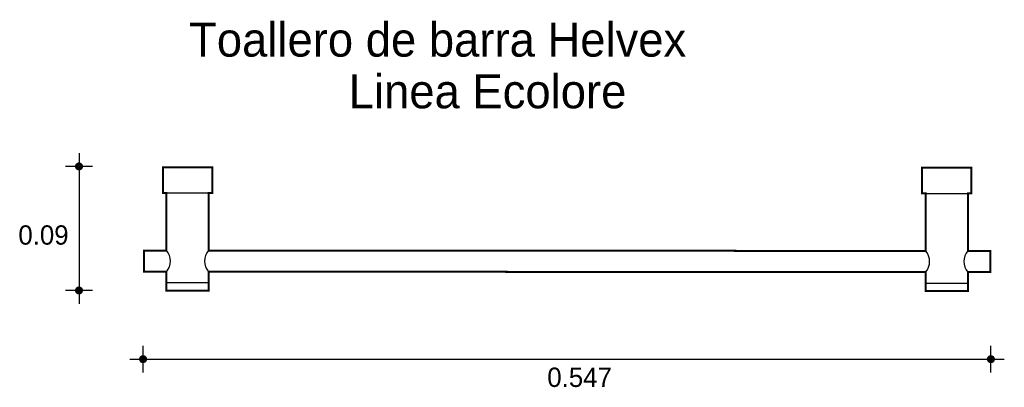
# Model space of a CAD drawing. Extents: x 5.918 to 6.628, y 4.381 to 4.645.
import ezdxf

# ---------------------------------------------------------------- set-up
doc = ezdxf.new("R2010")
doc.units = 0
doc.header["$MEASUREMENT"] = 0
for name, color, linetype in [('BORDE', 2, 'CONTINUOUS'), ('COTAS', 6, 'CONTINUOUS'), ('DIBUJO', 5, 'CONTINUOUS'), ('TEXTO', 4, 'CONTINUOUS')]:
    doc.layers.add(name, color=color, linetype=linetype)

msp = doc.modelspace()

# ---------------------------------------------------------------- linework, layer by layer
at = {"layer": 'BORDE', "const_width": 0.00144}
msp.add_lwpolyline([(6.5709, 4.46381), (6.5709, 4.45022), (6.60132, 4.45022), (6.60132, 4.46381), (6.61751, 4.46381), (6.61751, 4.47901), (6.60132, 4.47901), (6.60132, 4.52041), (6.6038, 4.52041), (6.6038, 4.53884), (6.5682, 4.53884), (6.5682, 4.52041), (6.5709, 4.52041), (6.5709, 4.47901), (6.05452, 4.47929), (6.05452, 4.52068), (6.05722, 4.52068), (6.05722, 4.53912), (6.02162, 4.53912), (6.02162, 4.52068), (6.0241, 4.52068), (6.0241, 4.47929), (6.00792, 4.47929), (6.00792, 4.46409), (6.0241, 4.46409), (6.0241, 4.4505), (6.05452, 4.4505), (6.05452, 4.46409)], close=True, dxfattribs=at)
at = {"layer": 'COTAS'}
for p, q in [((5.9612, 4.54948), (5.9612, 4.44093)), ((5.97085, 4.53983), (5.95156, 4.53983)), ((5.97085, 4.45058), (5.95156, 4.45058)), ((6.00734, 4.39146), (6.00734, 4.41076)), ((6.6179, 4.39146), (6.6179, 4.41076)), ((5.99769, 4.40111), (6.62755, 4.40111))]:
    msp.add_line(p, q, dxfattribs=at)
at = {"layer": 'COTAS', "const_width": 0.00289}
for points in [[(5.95976, 4.53983, 1), (5.96265, 4.53983, 1)], [(5.95976, 4.45058, 1), (5.96265, 4.45058, 1)], [(6.00589, 4.40111, 1), (6.00879, 4.40111, 1)], [(6.61646, 4.40111, 1), (6.61935, 4.40111, 1)]]:
    msp.add_lwpolyline(points, format="xyb", close=True, dxfattribs=at)
at = {"layer": 'DIBUJO'}
for p, q in [((6.05722, 4.53912), (6.02162, 4.53912)), ((6.02162, 4.53912), (6.02162, 4.52068)), ((6.05722, 4.53912), (6.05722, 4.52068)), ((6.5682, 4.53884), (6.6038, 4.53884)), ((6.5682, 4.53884), (6.5682, 4.52041)), ((6.6038, 4.53884), (6.6038, 4.52041)), ((6.05722, 4.52068), (6.02162, 4.52068)), ((6.0241, 4.52068), (6.0241, 4.47929)), ((6.05452, 4.52068), (6.05452, 4.47929)), ((6.5682, 4.52041), (6.6038, 4.52041)), ((6.5709, 4.52041), (6.5709, 4.47901)), ((6.60132, 4.52041), (6.60132, 4.47901)), ((6.00792, 4.47929), (6.00792, 4.46409)), ((6.00792, 4.47929), (6.0241, 4.47929)), ((6.5709, 4.47901), (6.05452, 4.47929)), ((6.61751, 4.47901), (6.60132, 4.47901)), ((6.61751, 4.47901), (6.61751, 4.46381)), ((6.00792, 4.46409), (6.0241, 4.46409)), ((6.0241, 4.46409), (6.0241, 4.4505)), ((6.5709, 4.46381), (6.05452, 4.46409)), ((6.05452, 4.46409), (6.05452, 4.4505)), ((6.5709, 4.46381), (6.5709, 4.45022)), ((6.61751, 4.46381), (6.60132, 4.46381)), ((6.60132, 4.46381), (6.60132, 4.45022)), ((6.05452, 4.456), (6.0241, 4.456)), ((6.5709, 4.45572), (6.60132, 4.45572)), ((6.05452, 4.4505), (6.0241, 4.4505)), ((6.5709, 4.45022), (6.60132, 4.45022))]:
    msp.add_line(p, q, dxfattribs=at)
for centre, start, end in [((6.01554, 4.47169), 318.3888, 41.6112), ((6.06308, 4.47169), 138.3888, 221.6112), ((6.56235, 4.47141), 318.3888, 41.6112), ((6.60988, 4.47141), 138.3888, 221.6112)]:
    msp.add_arc(centre, 0.01145, start, end, dxfattribs=at)

# ---------------------------------------------------------------- texts
at = {"layer": 'COTAS'}
for s, p in [('0.09', (5.91754, 4.48353)), ('0.547', (6.29845, 4.38114))]:
    msp.add_text(s, height=0.013895, dxfattribs=at).set_placement(p)
at = {"layer": 'TEXTO'}
for s, p in [('Toallero de barra Helvex', (6.0405, 4.61884)), ('Linea Ecolore', (6.15544, 4.58165))]:
    msp.add_text(s, height=0.0244497, dxfattribs=at).set_placement(p)

doc.saveas('drawing.dxf')
